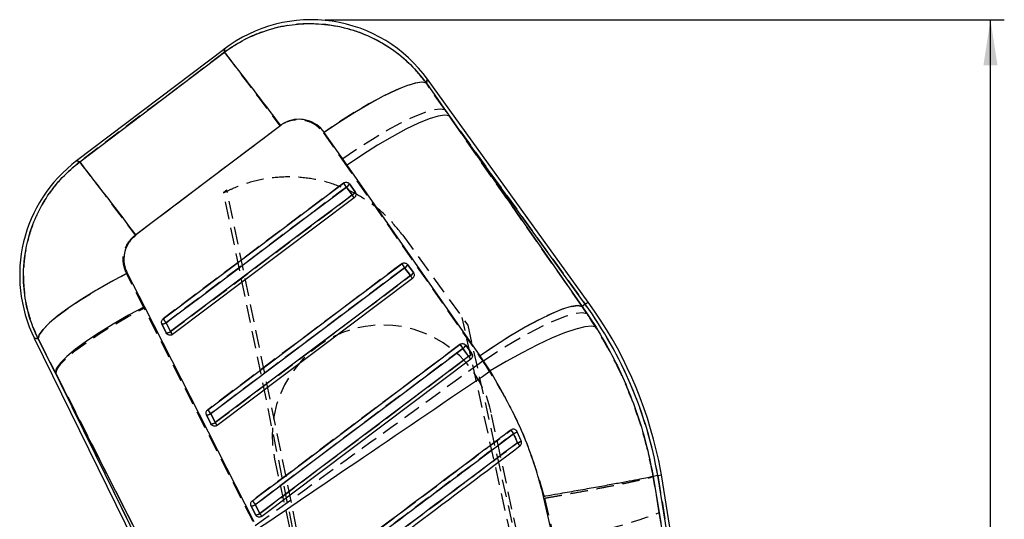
# Model space of a CAD drawing. Extents: x 27 to 407, y 33 to 283.
# Tile 17 of 20: x 168 to 240, y 246 to 282. Entities that reach past the tile are written whole.
import ezdxf

# ---------------------------------------------------------------- set-up
doc = ezdxf.new("R2010")
doc.units = 0
doc.linetypes.add('HIDDEN', pattern=[1.905, 1.27, -0.635])
doc.layers.get('0').update_dxf_attribs({"linetype": 'CONTINUOUS'})
doc.styles.add('SLDTEXTSTYLE0', font='TXT', dxfattribs={"width": 0.75})
doc.dimstyles.new('SLDDIMSTYLE0', dxfattribs={"dimtxt": 3.5, "dimasz": 3.302, "dimexe": 0, "dimexo": 0.0625, "dimgap": 0.875, "dimtad": 1, "dimdec": 0, "dimrnd": 1e-09, "dimzin": 12, "dimtxsty": 'SLDTEXTSTYLE0', "dimsah": 1, "dimcen": 0.09, "dimazin": 3, "dimtfac": 1, "dimtdec": 0, "dimtofl": 0, "dimtmove": 0, "dimatfit": 3, "dimtolj": 1, "dimtzin": 12})

# ---------------------------------------------------------------- blocks, each defined once
blk = doc.blocks.new('_D')
at = {"color": 179, "linetype": 'CONTINUOUS'}
for p, q in [((190.515, 282.099), (239.588, 282.099)), ((238.588, 139.367), (238.588, 282.099)), ((192.337, 139.367), (239.588, 139.367))]:
    blk.add_line(p, q, dxfattribs=at)
for points in [[(238.588, 282.099), (238.08, 278.797), (239.096, 278.797)], [(238.588, 139.367), (239.096, 142.669), (238.08, 142.669)]]:
    blk.add_solid(points, dxfattribs=at)
at = {"color": 179, "linetype": 'CONTINUOUS', "insert": (234.077, 204.033, 0.1), "char_height": 3.5, "attachment_point": 1, "rotation": 90, "style": 'SLDTEXTSTYLE0'}
blk.add_mtext('143', dxfattribs=at)

msp = doc.modelspace()

# ---------------------------------------------------------------- linework, layer by layer
at = {"color": 7, "linetype": 'CONTINUOUS'}
for p, q in [((183.268, 280.002), (172.5652, 271.9042)), ((197.8414, 277.519), (199.4929, 275.149)), ((209.5366, 261.7039), (197.9079, 277.807)), ((199.4929, 275.149), (209.1039, 261.3914)), ((209.3168, 261.5452), (199.4929, 275.149)), ((192.1173, 271.5843), (190.4606, 273.9496)), ((201.7311, 257.8314), (192.1173, 271.5843)), ((192.0585, 270.0122), (192.4726, 269.4387)), ((192.2752, 270.2336), (192.6894, 269.6601)), ((192.6894, 269.6601), (192.7062, 269.634)), ((192.625, 269.2393), (179.5067, 259.3689)), ((196.2664, 264.1851), (196.6805, 263.6115)), ((196.4832, 264.4065), (196.8973, 263.833)), ((176.2317, 263.788), (177.467, 261.3633)), ((196.833, 263.4123), (182.727, 252.7987)), ((196.8973, 263.833), (196.9144, 263.8065)), ((177.467, 261.3633), (185.3729, 245.8614)), ((209.3168, 261.5452), (209.1039, 261.3914)), ((209.1039, 261.3914), (210.102, 259.8804)), ((179.0514, 259.4763), (178.7345, 260.1229)), ((179.3544, 259.568), (179.0374, 260.2147)), ((169.5154, 259.0915), (178.4397, 240.884)), ((171.0261, 256.6255), (169.7877, 259.0481)), ((179.0903, 259.4165), (179.0514, 259.4763)), ((200.4743, 258.358), (200.8884, 257.7845)), ((200.6911, 258.5795), (201.1053, 258.0059)), ((201.041, 257.5852), (185.9473, 246.2285)), ((201.1053, 258.0059), (201.1226, 257.9791)), ((202.4549, 256.726), (201.7311, 257.8314)), ((178.9263, 241.1225), (171.0261, 256.6255)), ((171.0261, 256.6255), (178.6831, 241.0033)), ((182.2717, 252.9061), (181.9548, 253.5528)), ((182.5746, 252.9978), (182.2576, 253.6445)), ((182.3103, 252.8467), (182.2717, 252.9061)), ((204.3981, 252.342), (204.3767, 252.3813)), ((204.6904, 251.6739), (204.3981, 252.342)), ((214.2262, 249.116), (214.226, 249.116)), ((214.226, 249.116), (214.7778, 245.7602)), ((214.5623, 249.173), (214.2262, 249.116)), ((214.5623, 249.173), (214.8297, 249.2182)), ((222.7741, 197.97), (214.5623, 249.173)), ((223.9719, 192.2135), (214.8297, 249.2182)), ((207.1695, 243.9027), (206.3069, 247.657)), ((185.492, 246.3359), (185.1751, 246.9826)), ((185.7948, 246.4277), (185.4779, 247.0743)), ((185.5304, 246.2768), (185.492, 246.3359))]:
    msp.add_line(p, q, dxfattribs=at)
at = {"color": 7, "linetype": 'HIDDEN'}
for p, q in [((199.1604, 275.6094), (197.8387, 277.5077)), ((199.1604, 275.6094), (209.3168, 261.5452)), ((209.0935, 261.3839), (199.1604, 275.6094)), ((176.8029, 266.5337), (187.2619, 274.444)), ((190.4038, 273.9271), (191.7293, 272.0319)), ((191.7293, 272.0319), (201.6632, 257.8078)), ((183.1953, 269.6363), (183.4343, 269.8172)), ((201.2317, 181.8579), (183.2048, 269.5896)), ((201.5231, 181.9204), (183.4343, 269.8172)), ((192.4747, 269.4392), (192.0606, 270.0127)), ((192.6892, 269.6603), (192.275, 270.2339)), ((192.7007, 269.6432), (192.6892, 269.6603)), ((192.625, 269.2393), (192.4747, 269.4392)), ((196.0716, 266.616), (196.1312, 266.5335)), ((196.1312, 266.5335), (200.8288, 260.0284)), ((196.6827, 263.6121), (196.2685, 264.1856)), ((196.8972, 263.8333), (196.483, 264.4068)), ((177.4519, 261.2704), (176.179, 263.771)), ((196.9087, 263.8161), (196.8972, 263.8333)), ((185.3172, 245.8434), (177.4519, 261.2704)), ((209.3168, 261.5452), (209.0935, 261.3839)), ((209.4349, 260.8889), (209.0935, 261.3839)), ((217.2441, 185.2939), (200.4213, 260.5927)), ((178.7347, 260.1226), (179.0517, 259.4759)), ((179.0394, 260.2154), (179.3564, 259.5687)), ((200.8288, 260.0284), (217.5355, 185.3565)), ((169.7858, 259.0484), (171.063, 256.5501)), ((179.0517, 259.4759), (179.0979, 259.4078)), ((179.5067, 259.3689), (179.3564, 259.5687)), ((200.8906, 257.7851), (200.4764, 258.3586)), ((201.1051, 258.0062), (200.691, 258.5798)), ((201.1167, 257.9889), (201.1051, 258.0062)), ((201.6632, 257.8078), (201.9107, 257.4456)), ((178.6831, 241.0033), (171.063, 256.5501)), ((171.063, 256.5501), (178.9267, 241.1227)), ((181.955, 253.5524), (182.272, 252.9058)), ((182.2597, 253.6452), (182.5767, 252.9985)), ((217.2056, 185.2857), (202.5195, 253.724)), ((182.272, 252.9058), (182.3181, 252.8377)), ((203.9383, 252.459), (203.9664, 252.4739)), ((186.8756, 250.367), (201.5617, 181.9287)), ((214.659, 246.4983), (214.2268, 249.1161)), ((214.5623, 249.173), (222.6981, 198.444)), ((206.3803, 247.5417), (207.0578, 244.6449)), ((185.1753, 246.9823), (185.4923, 246.3356)), ((185.48, 247.075), (185.7969, 246.4283)), ((185.4923, 246.3356), (185.5384, 246.2676))]:
    msp.add_line(p, q, dxfattribs=at)
at = {"color": 7, "linetype": 'HIDDEN', "flags": 128}
for points in [[(183.2498, 279.744), (177.9789, 275.7559), (172.7923, 271.8316)], [(183.268, 280.002), (183.2659, 279.9724), (183.2498, 279.744)], [(183.2498, 279.744), (183.3754, 279.5784), (183.6298, 279.2426), (184.0061, 278.7457), (184.4941, 278.1011), (185.0806, 277.3263), (185.7498, 276.4422), (186.4835, 275.4727), (187.2619, 274.444)], [(197.8387, 277.5077), (197.5214, 277.5752), (197.0321, 277.5102), (196.3843, 277.3148), (195.5959, 276.9942), (194.6885, 276.5572), (193.6872, 276.0159), (192.6196, 275.3852), (191.5149, 274.6825), (190.4038, 273.9271)], [(197.8387, 277.5077), (197.8999, 277.7724), (197.9079, 277.807)], [(191.7293, 272.0319), (192.8364, 272.7827), (193.9372, 273.4815), (195.0016, 274.1091), (196.0004, 274.6483), (196.9066, 275.0846), (197.6952, 275.4058), (198.3448, 275.6034), (198.8377, 275.6719), (199.1604, 275.6094)], [(172.7923, 271.8316), (172.5903, 271.8961), (172.5652, 271.9042)], [(172.7923, 271.8316), (172.918, 271.666), (173.1723, 271.3303), (173.5484, 270.8336), (174.0362, 270.1893), (174.6225, 269.4148), (175.2913, 268.531), (176.0248, 267.5619), (176.8029, 266.5337)], [(191.8482, 270.2948), (191.3616, 269.9287), (189.4151, 268.4641), (181.6289, 262.6056), (178.8271, 260.4975)], [(192.0606, 270.0127), (192.0251, 270.0598), (191.9898, 270.1067), (191.956, 270.1517), (191.9248, 270.1931), (191.8975, 270.2294), (191.8751, 270.2591), (191.8585, 270.2812), (191.8482, 270.2948)], [(192.0606, 270.0127), (191.5739, 269.6466), (189.6274, 268.1819), (181.8412, 262.3235), (179.0394, 260.2154)], [(179.3564, 259.5687), (179.843, 259.9348), (181.7895, 261.3994), (189.5757, 267.2579), (192.4747, 269.4392)], [(196.0562, 264.4678), (195.5696, 264.1016), (193.623, 262.637), (185.8368, 256.7786), (182.0474, 253.9274)], [(196.2685, 264.1856), (195.7819, 263.8195), (193.8353, 262.3549), (186.0492, 256.4964), (182.2597, 253.6452)], [(196.2685, 264.1856), (196.2331, 264.2327), (196.1978, 264.2796), (196.1639, 264.3246), (196.1328, 264.366), (196.1055, 264.4023), (196.0831, 264.432), (196.0664, 264.4541), (196.0562, 264.4678)], [(169.7858, 259.0484), (169.8708, 259.3481), (170.1441, 259.7334), (170.5986, 260.1941), (171.2224, 260.7182), (171.999, 261.2919), (172.9082, 261.9002), (173.926, 262.5271), (175.0259, 263.1562), (176.179, 263.771)], [(182.5767, 252.9985), (183.0633, 253.3647), (185.0098, 254.8293), (192.796, 260.6877), (196.6827, 263.6121)], [(196.833, 263.4123), (196.8302, 263.4159), (196.822, 263.4268), (196.8087, 263.4446), (196.7905, 263.4688), (196.7681, 263.4986), (196.7421, 263.5331), (196.7133, 263.5713), (196.6827, 263.6121)], [(171.063, 256.5501), (171.1561, 256.8526), (171.4352, 257.2396), (171.893, 257.7011), (172.5177, 258.2251), (173.293, 258.798), (174.1989, 259.4048), (175.2119, 260.03), (176.3057, 260.6573), (177.4519, 261.2704)], [(201.6632, 257.8078), (202.7702, 258.5585), (203.8709, 259.257), (204.9351, 259.8844), (205.9338, 260.4235), (206.8398, 260.8596), (207.6283, 261.1807), (208.2779, 261.3781), (208.7708, 261.4465), (209.0935, 261.3839)], [(179.0394, 260.2154), (179.004, 260.2624), (178.9687, 260.3093), (178.9349, 260.3543), (178.9037, 260.3958), (178.8764, 260.432), (178.854, 260.4618), (178.8373, 260.4839), (178.8271, 260.4975)], [(201.9107, 257.4456), (203.0352, 258.1765), (204.1527, 258.8556), (205.2326, 259.4643), (206.2454, 259.9858), (207.1633, 260.4058), (207.961, 260.7129), (208.6168, 260.8986), (209.1126, 260.9578), (209.4349, 260.8889)], [(169.5154, 259.0915), (169.5453, 259.0867), (169.7858, 259.0484)], [(200.2641, 258.6407), (199.7775, 258.2746), (197.831, 256.81), (190.0448, 250.9516), (185.2677, 247.3572)], [(200.4764, 258.3586), (199.9898, 257.9924), (198.0433, 256.5278), (190.2571, 250.6694), (185.48, 247.075)], [(200.2641, 258.6407), (200.2744, 258.6271), (200.291, 258.605), (200.3134, 258.5752), (200.3407, 258.539), (200.3719, 258.4976), (200.4057, 258.4525), (200.441, 258.4056), (200.4764, 258.3586)], [(185.7969, 246.4283), (186.2836, 246.7945), (188.2301, 248.2591), (196.0163, 254.1175), (200.8906, 257.7851)], [(200.8906, 257.7851), (200.9213, 257.7443), (200.95, 257.7061), (200.976, 257.6715), (200.9984, 257.6417), (201.0166, 257.6176), (201.03, 257.5998), (201.0382, 257.5889), (201.041, 257.5852)], [(182.2597, 253.6452), (182.2243, 253.6922), (182.189, 253.7391), (182.1551, 253.7842), (182.124, 253.8256), (182.0967, 253.8619), (182.0743, 253.8916), (182.0576, 253.9137), (182.0474, 253.9274)], [(182.727, 252.7987), (182.7242, 252.8024), (182.716, 252.8133), (182.7026, 252.8311), (182.6845, 252.8552), (182.662, 252.885), (182.6361, 252.9195), (182.6073, 252.9578), (182.5767, 252.9985)], [(185.2677, 247.3572), (185.2779, 247.3435), (185.2946, 247.3214), (185.317, 247.2917), (185.3442, 247.2554), (185.3754, 247.214), (185.4093, 247.169), (185.4446, 247.1221), (185.48, 247.075)], [(185.7969, 246.4283), (185.8276, 246.3876), (185.8564, 246.3494), (185.8823, 246.3148), (185.9048, 246.2851), (185.9229, 246.2609), (185.9363, 246.2431), (185.9445, 246.2322), (185.9473, 246.2285)]]:
    msp.add_lwpolyline(points, dxfattribs=at)
at = {"color": 7, "linetype": 'CONTINUOUS', "flags": 128}
for points in [[(172.7931, 271.8313), (177.9773, 275.7582), (183.2504, 279.7523)], [(197.8414, 277.519), (197.529, 277.5846), (197.0457, 277.5187), (196.4046, 277.3232), (195.6233, 277.0035), (194.7231, 276.5681), (193.7287, 276.0292), (192.6673, 275.4013), (191.5679, 274.7017), (190.4606, 273.9496)], [(199.4929, 275.149), (199.174, 275.2086), (198.6863, 275.1385), (198.043, 274.9405), (197.2614, 274.62), (196.3628, 274.1857), (195.3715, 273.6494), (194.3142, 273.0254), (193.2196, 272.3308), (192.1173, 271.5843)], [(187.3168, 274.4633), (182.041, 270.473), (176.8541, 266.5501)], [(178.8267, 260.4974), (179.3133, 260.8636), (181.2598, 262.3281), (189.0458, 268.1865), (191.8478, 270.2948)], [(179.0374, 260.2147), (179.5241, 260.5808), (181.4705, 262.0455), (189.2565, 267.9039), (192.0585, 270.0122)], [(192.4726, 269.4387), (191.986, 269.0725), (190.0395, 267.6079), (182.2536, 261.7495), (179.3544, 259.568)], [(182.047, 253.9272), (182.5336, 254.2934), (184.4801, 255.758), (192.2661, 261.6163), (196.0558, 264.4677)], [(182.2576, 253.6445), (182.7443, 254.0107), (184.6908, 255.4752), (192.4767, 261.3336), (196.2664, 264.1851)], [(176.2317, 263.788), (175.0722, 263.1716), (173.9651, 262.5403), (172.9398, 261.9109), (172.0233, 261.3), (171.2398, 260.7238), (170.6102, 260.1974), (170.151, 259.7348), (169.8744, 259.3483), (169.7877, 259.0481)], [(196.6805, 263.6115), (196.1939, 263.2454), (194.2474, 261.7808), (186.4615, 255.9224), (182.5746, 252.9978)], [(177.467, 261.3633), (176.314, 260.7485), (175.2126, 260.119), (174.1919, 259.4912), (173.2783, 258.8816), (172.496, 258.3061), (171.8653, 257.7799), (171.4028, 257.3166), (171.1206, 256.9284), (171.0261, 256.6255)], [(209.1039, 261.3914), (208.785, 261.4514), (208.2974, 261.3816), (207.6543, 261.1841), (206.8731, 260.8642), (205.9749, 260.4305), (204.984, 259.8947), (203.9272, 259.2714), (202.833, 258.5774), (201.7311, 257.8314)], [(210.102, 259.8804), (209.7846, 259.9594), (209.2884, 259.9174), (208.6273, 259.7557), (207.8191, 259.4786), (206.8863, 259.0938), (205.8542, 258.6118), (204.7513, 258.0458), (203.6077, 257.4114), (202.4549, 256.726)], [(185.2672, 247.3571), (185.7539, 247.7232), (187.7004, 249.1878), (195.4863, 255.0461), (200.2637, 258.6406)], [(185.4779, 247.0743), (185.9645, 247.4405), (187.911, 248.905), (195.6969, 254.7634), (200.4743, 258.358)], [(200.8884, 257.7845), (200.4018, 257.4183), (198.4553, 255.9537), (190.6694, 250.0954), (185.7948, 246.4277)]]:
    msp.add_lwpolyline(points, dxfattribs=at)
at = {"color": 8, "linetype": 'CONTINUOUS', "flags": 128}
for points in [[(183.2504, 279.7523), (183.2661, 279.9751), (183.268, 280.002)], [(197.9079, 277.807), (197.9008, 277.7762), (197.8414, 277.519)], [(172.5652, 271.9042), (172.5906, 271.8961), (172.7931, 271.8313)], [(209.3168, 261.5452), (209.413, 261.6146), (209.4817, 261.6642), (209.5229, 261.694), (209.5366, 261.7039)], [(169.7877, 259.0481), (169.5459, 259.0866), (169.5154, 259.0915)]]:
    msp.add_lwpolyline(points, dxfattribs=at)
at = {"color": 7, "linetype": 'CONTINUOUS'}
for centre, radius, start, end in [((189.5146, 271.7459), 10.353, 35.738939, 127.318761), ((-41.6597, 102.6215), 286.2863, 36.887405, 38.222645), ((178.8118, 263.648), 10.353, 126.929429, 206.242796), ((-51.1977, 95.3943), 285.1349, 36.888682, 38.227408), ((208.4996, 282.4896), 20.6397, 216.216945, 217.195333), ((191.8287, 270.454), 0.4979, 297.482473, 333.733472), ((192.2428, 269.8805), 0.4981, 297.485557, 333.728419), ((199.7501, 274.8446), 9.0657, 216.606229, 218.192323), ((211.9564, 276.0975), 19.6998, 216.181957, 217.207087), ((196.0364, 264.6271), 0.4982, 297.487673, 333.726957), ((196.4506, 264.0535), 0.4982, 297.487011, 333.729505), ((203.6396, 268.7782), 8.6673, 216.591383, 218.250175), ((184.8402, 243.8696), 30.1916, 10.116951, 35.834646), ((184.8402, 243.8696), 30.4627, 12.111343, 35.834646), ((195.5106, 272.7157), 20.6794, 216.216741, 217.193778), ((178.7365, 260.6622), 0.5393, 269.784986, 303.920001), ((179.0534, 260.0155), 0.5393, 269.785903, 303.920257), ((186.5523, 264.9142), 8.9661, 216.602486, 218.204607), ((215.6487, 269.8826), 19.0546, 216.155866, 217.215753), ((200.2442, 258.8001), 0.4984, 297.489822, 333.726488), ((200.6584, 258.2266), 0.4984, 297.488415, 333.725926), ((207.6304, 262.7876), 8.3955, 216.57859, 218.290954), ((181.9569, 254.0916), 0.5389, 269.775056, 303.928598), ((197.8686, 265.4977), 19.601, 216.178275, 217.208966), ((182.2738, 253.4449), 0.5388, 269.773394, 303.92846), ((189.4607, 258.1092), 8.5758, 216.585181, 218.260534), ((236.2105, 276.4126), 40.1905, 216.584665, 217.053324), ((203.8207, 253.068), 0.9276, 289.833767, 308.492581), ((204.0592, 252.5884), 1.1112, 289.068942, 304.61623), ((234.3974, 273.9933), 37.4532, 216.837738, 217.271023), ((184.8402, 243.8696), 30.4627, 10.112575, 12.111343), ((185.1772, 247.5212), 0.5386, 269.767583, 303.929221), ((200.6544, 258.5999), 19.0569, 216.154372, 217.214451), ((185.4942, 246.8746), 0.5386, 269.768254, 303.928941), ((192.5306, 251.4266), 8.3881, 216.580623, 218.293606)]:
    msp.add_arc(centre, radius, start, end, dxfattribs=at)
at = {"color": 7, "linetype": 'HIDDEN'}
for centre, radius, start, end in [((191.8397, 270.4415), 0.4824, 297.2517, 334.498267), ((192.2538, 269.868), 0.4824, 297.252307, 334.496665), ((196.0475, 264.6146), 0.4825, 297.256474, 334.495303), ((196.4617, 264.041), 0.4825, 297.255654, 334.497057), ((184.8402, 243.8696), 30.1916, 10.116951, 35.834646), ((178.7344, 260.6705), 0.5479, 270.033609, 303.825571), ((194.6975, 252.0455), 8, 12.111343, 192.111343), ((179.0513, 260.024), 0.5481, 270.039198, 303.820372), ((200.2555, 258.7875), 0.4825, 297.253171, 334.496557), ((200.6697, 258.214), 0.4825, 297.25349, 334.497172), ((181.9547, 254.1003), 0.5479, 270.031601, 303.824986), ((182.2717, 253.4537), 0.5479, 270.033556, 303.825791), ((161.413, 220.1737), 53.3924, 36.857325, 37.205829), ((203.7381, 253.2512), 1.1234, 290.626788, 305.975784), ((204.1207, 252.2163), 0.3045, 24.38532, 36.448472), ((203.9414, 252.8681), 1.4097, 289.87232, 302.097903), ((177.6424, 231.3192), 33.5566, 36.56946, 37.060489), ((185.1751, 247.53), 0.5478, 270.029025, 303.826754), ((185.492, 246.8834), 0.5478, 270.031249, 303.824725), ((203.8455, 274.3336), 29.862, 276.175327, 291.230119)]:
    msp.add_arc(centre, radius, start, end, dxfattribs=at)
for points, knots in [([(197.8387, 277.5077), (197.8165, 277.5383), (197.4359, 278.0598), (196.5965, 279.0009), (195.1678, 280.1381), (193.5646, 281.0003), (191.6952, 281.6255), (189.7704, 281.8644), (187.8842, 281.7337), (186.2348, 281.3426), (184.6577, 280.6967), (183.7191, 280.0616), (183.2498, 279.744)], [0, 0, 0, 0, 0.0069125, 0.1179644, 0.2290145, 0.3389213, 0.4488266, 0.5875948, 0.6903341, 0.793073, 0.8965364, 1, 1, 1, 1]), ([(187.2619, 274.444), (187.263, 274.4449), (187.4572, 274.5919), (187.8975, 274.821), (188.5508, 274.9164), (189.2122, 274.8253), (189.8723, 274.541), (190.2235, 274.1353), (190.4038, 273.9271)], [0, 0, 0, 0, 0.0012032, 0.2046367, 0.4080481, 0.5466783, 0.7674264, 1, 1, 1, 1]), ([(172.7923, 271.8316), (172.3114, 271.4236), (171.399, 270.6497), (170.3368, 269.2342), (169.4961, 267.6718), (168.941, 265.9634), (168.6938, 264.1707), (168.7491, 262.415), (169.0877, 260.6762), (169.5531, 259.591), (169.7858, 259.0484)], [0, 0, 0, 0, 0.1328493, 0.2520129, 0.3711754, 0.5063247, 0.6288591, 0.7513948, 0.8756968, 1, 1, 1, 1]), ([(196.1312, 266.5335), (195.774, 266.9795), (195.0597, 267.8715), (193.7253, 268.961), (192.2393, 269.8203), (190.628, 270.4198), (188.9392, 270.735), (187.2207, 270.7688), (185.524, 270.5048), (184.1833, 270.0718), (183.4383, 269.7047), (183.2048, 269.5896)], [0, 0, 0, 0, 0.1182594, 0.2365189, 0.3547786, 0.4730384, 0.5912909, 0.7095433, 0.8277829, 0.9460226, 1, 1, 1, 1]), ([(183.2048, 269.5896), (183.2036, 269.5955), (183.2007, 269.6099), (183.1973, 269.6265), (183.1953, 269.6363)], [0, 0, 0, 0, 0.4108184, 1, 1, 1, 1]), ([(176.179, 263.771), (176.1759, 263.7771), (176.061, 264.0048), (175.9103, 264.4969), (175.9366, 265.1471), (176.1292, 265.7496), (176.4093, 266.2004), (176.699, 266.4457), (176.8029, 266.5337)], [0, 0, 0, 0, 0.0066595, 0.2518146, 0.4971828, 0.631988, 0.8679794, 1, 1, 1, 1]), ([(214.2272, 249.1162), (214.058, 249.9414), (213.7183, 251.5982), (212.8163, 254.4324), (211.4833, 257.6072), (210.1218, 259.7885), (209.4349, 260.8889)], [0, 0, 0, 0, 0.1969328, 0.3953627, 0.6949571, 1, 1, 1, 1]), ([(201.9107, 257.4456), (199.6117, 255.7754), (194.1374, 251.7985), (188.654, 247.8342), (185.4735, 245.5348)], [0, 0, 0, 0, 0.4199753, 1, 1, 1, 1]), ([(201.9107, 257.4456), (202.4992, 256.5175), (203.6851, 254.6473), (205.2537, 251.338), (205.9779, 248.8977), (206.3803, 247.5417)], [0, 0, 0, 0, 0.3044233, 0.6135, 1, 1, 1, 1]), ([(188.4143, 240.7865), (188.5761, 240.9081), (189.3868, 241.5177), (192.7936, 244.0793), (197.8065, 247.8485), (202.1704, 251.1297), (203.9383, 252.459)], [0, 0, 0, 0, 0.03125541, 0.15667567, 0.65835642, 1, 1, 1, 1]), ([(204.1339, 252.1997), (203.9716, 252.0778), (203.1603, 251.4678), (199.7528, 248.9062), (195.5336, 245.7344), (191.1699, 242.454), (189.4024, 241.1253), (188.6089, 240.5288)], [0, 0, 0, 0, 0.0313553, 0.1567763, 0.6584604, 0.8466716, 1, 1, 1, 1]), ([(204.4205, 251.5424), (204.3623, 251.6793), (204.2687, 251.8994), (204.1708, 252.1174), (204.1339, 252.1997)], [0, 0, 0, 0, 0.6224367, 1, 1, 1, 1]), ([(204.2701, 252.4765), (204.2853, 252.469), (204.3232, 252.4503), (204.3497, 252.4171), (204.3657, 252.3972)], [0, 0, 0, 0, 0.3998901, 1, 1, 1, 1]), ([(188.897, 239.8726), (189.0593, 239.9945), (189.8706, 240.6044), (193.2781, 243.166), (197.4959, 246.3367), (201.8591, 249.6168), (203.6261, 250.9451), (204.4205, 251.5424)], [0, 0, 0, 0, 0.0313581, 0.1567906, 0.6585208, 0.8464609, 1, 1, 1, 1]), ([(206.3803, 247.5417), (206.4263, 247.5497), (206.7536, 247.6067), (207.5288, 247.7431), (208.6848, 247.9511), (209.9375, 248.1831), (211.0836, 248.4026), (212.095, 248.6039), (212.9384, 248.7809), (213.5914, 248.9287), (214.0485, 249.0454), (214.1674, 249.0925), (214.2268, 249.1161)], [0, 0, 0, 0, 0.01173196, 0.08346002, 0.19803197, 0.31260352, 0.42717124, 0.54173906, 0.65630417, 0.77086932, 0.8854347, 1, 1, 1, 1]), ([(222.6981, 198.444), (221.9076, 203.171), (219.2288, 219.1902), (216.5484, 235.2075), (214.659, 246.4983)], [0, 0, 0, 0, 0.2950861, 1, 1, 1, 1])]:
    msp.add_open_spline(points, degree=3, knots=knots, dxfattribs=at)
at = {"color": 7, "linetype": 'CONTINUOUS'}
for points, knots in [([(183.2504, 279.7523), (183.4267, 279.8794), (184.0664, 280.3403), (185.2724, 280.9846), (186.8877, 281.5449), (188.5654, 281.8229), (190.3293, 281.8303), (192.0951, 281.5253), (193.8008, 280.9051), (195.3384, 280.0285), (196.7253, 278.9071), (197.4693, 277.9817), (197.8414, 277.519)], [0, 0, 0, 0, 0.0397521, 0.144191, 0.2486297, 0.3511385, 0.4536477, 0.5697087, 0.6766519, 0.7835967, 0.8917976, 1, 1, 1, 1]), ([(190.4606, 273.9496), (190.457, 273.9545), (190.3085, 274.1649), (189.9411, 274.5334), (189.3507, 274.8166), (188.7272, 274.931), (188.094, 274.8811), (187.5921, 274.6629), (187.3549, 274.4909), (187.3168, 274.4633)], [0, 0, 0, 0, 0.0052139, 0.21978539, 0.43465151, 0.55071881, 0.75391203, 0.96047541, 1, 1, 1, 1]), ([(169.7877, 259.0481), (169.5852, 259.5103), (169.1403, 260.5255), (168.7769, 262.2087), (168.674, 264.1892), (168.9694, 266.1217), (169.6141, 267.9142), (170.442, 269.3966), (171.4941, 270.7377), (172.3601, 271.4668), (172.7931, 271.8313)], [0, 0, 0, 0, 0.1063102, 0.2335374, 0.3607632, 0.5233605, 0.6423496, 0.7613375, 0.8806689, 1, 1, 1, 1]), ([(191.8478, 270.2948), (191.8532, 270.2986), (191.8862, 270.3224), (191.9563, 270.3528), (192.0596, 270.3614), (192.1592, 270.3352), (192.2319, 270.2872), (192.2641, 270.2473), (192.2752, 270.2336)], [0, 0, 0, 0, 0.04106733, 0.25295624, 0.4648527, 0.67674827, 0.88864655, 1, 1, 1, 1]), ([(192.7062, 269.634), (192.7204, 269.6023), (192.7488, 269.5388), (192.748, 269.4323), (192.714, 269.3333), (192.6651, 269.2711), (192.6317, 269.2446), (192.625, 269.2393)], [0, 0, 0, 0, 0.2374521, 0.4750084, 0.7104444, 0.9422496, 1, 1, 1, 1]), ([(176.8541, 266.5501), (176.6721, 266.3868), (176.4892, 266.2228), (176.2202, 265.8193), (176.0482, 265.436), (175.9561, 264.7705), (176.033, 264.2248), (176.1862, 263.8881), (176.2317, 263.788)], [0, 0, 0, 0, 0.23515604, 0.23624925, 0.47233367, 0.63524778, 0.891622, 1, 1, 1, 1]), ([(196.0558, 264.4677), (196.0613, 264.4716), (196.0944, 264.4955), (196.1647, 264.5259), (196.2681, 264.5343), (196.3677, 264.5079), (196.4401, 264.4599), (196.4722, 264.4201), (196.4832, 264.4065)], [0, 0, 0, 0, 0.0421352, 0.2540152, 0.4659039, 0.6777867, 0.8896838, 1, 1, 1, 1]), ([(196.9144, 263.8065), (196.9286, 263.7747), (196.9569, 263.7112), (196.9559, 263.6047), (196.9217, 263.5058), (196.8728, 263.4438), (196.8395, 263.4174), (196.833, 263.4123)], [0, 0, 0, 0, 0.2377341, 0.4755735, 0.7112886, 0.9433723, 1, 1, 1, 1]), ([(178.7345, 260.1229), (178.7304, 260.1319), (178.7125, 260.1714), (178.6985, 260.2493), (178.7145, 260.3508), (178.7594, 260.438), (178.8059, 260.479), (178.8267, 260.4974)], [0, 0, 0, 0, 0.0714939, 0.3152347, 0.5589708, 0.8026998, 1, 1, 1, 1]), ([(210.102, 259.8804), (210.4936, 259.2148), (211.2768, 257.8835), (212.2723, 255.7551), (213.1184, 253.5381), (213.7848, 251.3141), (214.0842, 249.8233), (214.2262, 249.116)], [0, 0, 0, 0, 0.200733, 0.4014641, 0.6076465, 0.8138308, 1, 1, 1, 1]), ([(179.5067, 259.3689), (179.4777, 259.3512), (179.4197, 259.3158), (179.3168, 259.3024), (179.2163, 259.3213), (179.1392, 259.3644), (179.1032, 259.4028), (179.0903, 259.4165)], [0, 0, 0, 0, 0.2178113, 0.4355721, 0.6547151, 0.8770678, 1, 1, 1, 1]), ([(200.2637, 258.6406), (200.2693, 258.6447), (200.3026, 258.6686), (200.373, 258.6989), (200.4764, 258.7072), (200.5759, 258.6807), (200.6482, 258.6327), (200.6802, 258.593), (200.6911, 258.5795)], [0, 0, 0, 0, 0.0428647, 0.2547481, 0.4666389, 0.6785171, 0.8904014, 1, 1, 1, 1]), ([(201.1226, 257.9791), (201.1367, 257.9474), (201.1649, 257.8838), (201.1638, 257.7773), (201.1295, 257.6784), (201.0806, 257.6166), (201.0474, 257.5903), (201.041, 257.5852)], [0, 0, 0, 0, 0.2379534, 0.4759675, 0.7118799, 0.944151, 1, 1, 1, 1]), ([(185.648, 245.3157), (188.1959, 247.0436), (193.8002, 250.8441), (199.4006, 254.6502), (202.4549, 256.726)], [0, 0, 0, 0, 0.4546367, 1, 1, 1, 1]), ([(206.3069, 247.657), (206.1557, 248.2244), (205.6577, 250.0924), (204.4726, 253.2036), (203.1326, 255.5429), (202.4549, 256.726)], [0, 0, 0, 0, 0.17738442, 0.58397458, 1, 1, 1, 1]), ([(181.9548, 253.5528), (181.9506, 253.5619), (181.9327, 253.6016), (181.9188, 253.6797), (181.935, 253.7812), (181.98, 253.8681), (182.0263, 253.909), (182.047, 253.9272)], [0, 0, 0, 0, 0.0727989, 0.3165494, 0.560284, 0.8040288, 1, 1, 1, 1]), ([(182.727, 252.7987), (182.698, 252.781), (182.64, 252.7456), (182.5371, 252.7322), (182.4366, 252.7512), (182.3593, 252.7943), (182.3232, 252.8329), (182.3103, 252.8467)], [0, 0, 0, 0, 0.2175568, 0.4350689, 0.6539564, 0.8760429, 1, 1, 1, 1]), ([(204.3767, 252.3813), (204.3554, 252.4081), (204.3127, 252.4618), (204.2194, 252.5098), (204.1173, 252.5255), (204.0182, 252.5085), (203.9638, 252.4745), (203.9384, 252.4586)], [0, 0, 0, 0, 0.2053181, 0.4106338, 0.6159531, 0.8212701, 1, 1, 1, 1]), ([(203.9384, 252.4586), (203.7791, 252.3388), (202.9707, 251.731), (199.5662, 249.1713), (194.5509, 245.4004), (190.1846, 242.1174), (188.4143, 240.7864)], [0, 0, 0, 0, 0.0307993, 0.1562196, 0.6579008, 1, 1, 1, 1]), ([(188.6085, 240.5274), (191.2146, 242.4858), (195.6167, 245.7938), (200.7923, 249.6831), (203.3618, 251.6141), (204.1355, 252.1954)], [0, 0, 0, 0, 0.5035309, 0.85052458, 1, 1, 1, 1]), ([(204.1355, 252.1954), (204.1718, 252.1145), (204.2697, 251.8966), (204.3633, 251.6765), (204.4222, 251.5382)], [0, 0, 0, 0, 0.3711848, 1, 1, 1, 1]), ([(204.4222, 251.5382), (201.8151, 249.579), (197.4114, 246.2697), (192.2362, 242.3807), (189.6682, 240.4509), (188.8967, 239.8712)], [0, 0, 0, 0, 0.503778, 0.8509298, 1, 1, 1, 1]), ([(189.0704, 239.6406), (190.4053, 240.6443), (193.075, 242.6517), (198.2492, 246.5422), (202.0885, 249.429), (204.5929, 251.3121)], [0, 0, 0, 0, 0.2579884, 0.515977, 1, 1, 1, 1]), ([(204.5929, 251.3121), (204.6182, 251.3354), (204.6689, 251.3819), (204.7097, 251.4782), (204.7203, 251.58), (204.7002, 251.6433), (204.6904, 251.6739)], [0, 0, 0, 0, 0.25386735, 0.50773268, 0.7618282, 1, 1, 1, 1]), ([(214.226, 249.116), (214.1655, 249.0995), (214.0443, 249.0664), (213.5839, 248.9701), (212.9277, 248.8416), (212.0815, 248.6822), (211.0675, 248.4962), (209.9194, 248.2895), (208.6651, 248.0671), (207.4912, 247.8617), (206.6977, 247.7243), (206.353, 247.6649), (206.3069, 247.657)], [0, 0, 0, 0, 0.1140587, 0.2281173, 0.342176, 0.4562346, 0.5702956, 0.6843568, 0.7984218, 0.912487, 0.9883155, 1, 1, 1, 1]), ([(185.1751, 246.9826), (185.1709, 246.9919), (185.1529, 247.0317), (185.1391, 247.1099), (185.1554, 247.2114), (185.2004, 247.2981), (185.2467, 247.3389), (185.2672, 247.3571)], [0, 0, 0, 0, 0.0736651, 0.3174184, 0.5611664, 0.8049152, 1, 1, 1, 1]), ([(185.9473, 246.2285), (185.9183, 246.2108), (185.8603, 246.1754), (185.7574, 246.1621), (185.6569, 246.181), (185.5795, 246.2242), (185.5434, 246.2629), (185.5304, 246.2768)], [0, 0, 0, 0, 0.2173848, 0.4347277, 0.6534347, 0.8753374, 1, 1, 1, 1])]:
    msp.add_open_spline(points, degree=3, knots=knots, dxfattribs=at)

# ---------------------------------------------------------------- dimensions: what is measured, and where the dimension line sits
at = {"color": 179, "linetype": 'CONTINUOUS'}
dim = msp.add_linear_dim(base=(238.5884, 282.0989), p1=(191.3372, 139.3671), p2=(189.5146, 282.0989), angle=90, dimstyle='SLDDIMSTYLE0', dxfattribs=at)
dim.commit()
dim.dimension.update_dxf_attribs({"geometry": '_D', "text_midpoint": (238.5884, 209.3341), "dimtype": 160})

doc.saveas('drawing.dxf')
